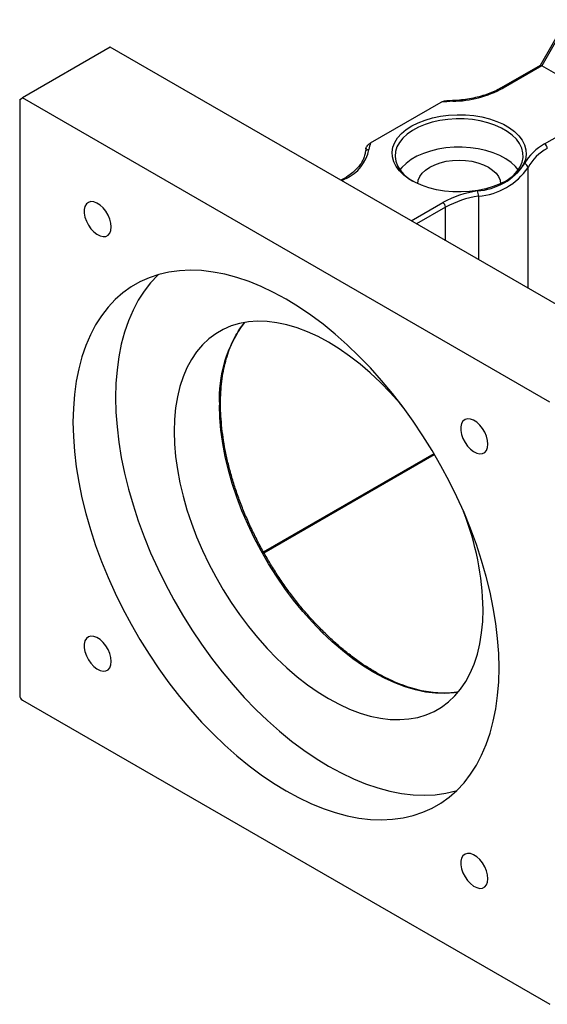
# Model space of a CAD drawing. Header units: millimetres. Extents: x 42 to 294, y 5 to 197.
# Tile 5 of 6: x 197 to 220, y 113 to 157. Entities that reach past the tile are written whole.
import ezdxf

# ---------------------------------------------------------------- set-up
doc = ezdxf.new("R2010")
doc.units = ezdxf.units.MM

msp = doc.modelspace()

# ---------------------------------------------------------------- linework, layer by layer
at = {"color": 7, "linetype": 'Continuous', "lineweight": 25}
for p, q in [((221.1908, 157.0638), (220.0353, 155.0625)), ((221.287, 157.0896), (220.1085, 155.0484)), ((201.0166, 155.8665), (197.1275, 153.6214)), ((224.3511, 142.3957), (201.0166, 155.8665)), ((220.0395, 155.0649), (218.3138, 154.0687)), ((220.1085, 155.0484), (218.3972, 154.0605)), ((223.1726, 153.2795), (220.1085, 155.0484)), ((197.0097, 153.5533), (197.1275, 153.6214)), ((197.0097, 153.5533), (197.0097, 127.1518)), ((220.4621, 140.1506), (197.1275, 153.6214)), ((212.5346, 151.6286), (215.6616, 153.4337)), ((220.2387, 151.5858), (223.1726, 153.2795)), ((212.3351, 151.4046), (212.2998, 151.2188)), ((211.3656, 150.0576), (211.2223, 149.9749)), ((207.8214, 133.4738), (215.3685, 137.8307)), ((197.1275, 126.9477), (220.4621, 113.477))]:
    msp.add_line(p, q, dxfattribs=at)
at = {"color": 8, "linetype": 'Continuous', "lineweight": 25}
for p, q in [((219.5041, 145.1939), (219.5041, 150.5407)), ((211.4489, 150.0493), (211.2711, 149.9467)), ((217.3103, 149.2742), (217.3103, 146.4603)), ((214.3353, 148.1778), (215.7356, 148.9862)), ((215.8535, 148.7821), (214.571, 148.0417)), ((215.8535, 147.3013), (215.8535, 148.7821)), ((207.7972, 133.5162), (215.3437, 137.8728))]:
    msp.add_line(p, q, dxfattribs=at)
at = {"color": 7, "linetype": 'Continuous', "lineweight": 25, "flags": 128}
for points in [[(214.3574, 152.3815), (214.6368, 152.5237), (214.945, 152.6446), (215.2769, 152.7422), (215.6275, 152.8151), (215.991, 152.862), (216.3619, 152.8822), (216.7343, 152.8755), (217.1023, 152.8418), (217.46, 152.7818), (217.802, 152.6964), (218.1226, 152.5869), (218.417, 152.4551), (218.6805, 152.303), (218.9088, 152.1331), (219.0984, 151.948), (219.2464, 151.7506), (219.3503, 151.544), (219.4086, 151.3316), (219.4203, 151.1167), (219.3853, 150.9025), (219.304, 150.6926), (219.1778, 150.4903), (219.0087, 150.2987), (218.7993, 150.1208), (218.5529, 149.9594), (218.2734, 149.8172), (217.9653, 149.6963), (217.6333, 149.5987), (217.2828, 149.5258), (216.9192, 149.4789), (216.5483, 149.4587), (216.1759, 149.4654), (215.808, 149.4991), (215.4502, 149.5591), (215.1083, 149.6445), (214.7876, 149.754), (214.4932, 149.8858), (214.2298, 150.0379), (214.0015, 150.2078), (213.8118, 150.3929), (213.6638, 150.5903), (213.5599, 150.7968), (213.5016, 151.0093), (213.4899, 151.2242), (213.525, 151.4384), (213.6063, 151.6483), (213.7325, 151.8506), (213.9016, 152.0422), (214.111, 152.2201), (214.3574, 152.3815)], [(218.505, 149.9324), (218.6417, 150.0214), (218.8542, 150.1914), (219.0272, 150.3756), (219.1581, 150.5711), (219.2445, 150.7747), (219.2852, 150.983), (219.2794, 151.1925), (219.2272, 151.3999), (219.1295, 151.6018), (218.9878, 151.7948), (218.8046, 151.9757), (218.5828, 152.1417), (218.3261, 152.2899), (218.0387, 152.4179), (217.7252, 152.5237), (217.3909, 152.6054), (217.0412, 152.6618), (216.682, 152.692), (216.3189, 152.6953), (215.9582, 152.6719), (215.6055, 152.622), (215.2669, 152.5464), (214.9477, 152.4465), (214.6533, 152.3239), (214.3885, 152.1805), (214.1576, 152.0187), (213.9644, 151.8413), (213.8122, 151.651), (213.7033, 151.4511), (213.6396, 151.2447), (213.6222, 151.0354), (213.6512, 150.8264), (213.7263, 150.6214), (213.8462, 150.4235), (214.009, 150.2362), (214.2119, 150.0624), (214.4053, 149.9324)], [(219.0727, 150.4356), (218.9458, 150.5892), (218.7527, 150.7667), (218.5218, 150.9285), (218.257, 151.0718), (217.9625, 151.1945), (217.6434, 151.2944), (217.3047, 151.3699), (216.9521, 151.4198), (216.5913, 151.4433), (216.2283, 151.4399), (215.869, 151.4098), (215.5193, 151.3534), (215.185, 151.2716), (214.8716, 151.1659), (214.5841, 151.0378), (214.3274, 150.8896), (214.1056, 150.7237), (213.9224, 150.5428), (213.8375, 150.4356)], [(214.622, 149.8239), (214.6444, 149.9751), (214.7115, 150.1366), (214.8216, 150.29), (214.9719, 150.4316), (215.1588, 150.5579), (215.3775, 150.6658), (215.6228, 150.7526), (215.8886, 150.8161), (216.1683, 150.8549), (216.4551, 150.8679), (216.7419, 150.8549), (217.0217, 150.8161), (217.2874, 150.7526), (217.5327, 150.6658), (217.7515, 150.5579), (217.9383, 150.4316), (218.0886, 150.29), (218.1987, 150.1366), (218.2659, 149.9751), (218.2883, 149.8239)], [(201.0625, 147.9081), (201.0463, 148.0775), (200.9986, 148.2565), (200.9219, 148.4354), (200.8204, 148.6046), (200.6995, 148.755), (200.5658, 148.8784), (200.4265, 148.9681), (200.2891, 149.0195), (200.1609, 149.0296), (200.049, 148.998), (199.9593, 148.9264), (199.8967, 148.8185), (199.8645, 148.6803), (199.8645, 148.5191), (199.8967, 148.3438), (199.9593, 148.1636), (200.049, 147.9884), (200.1609, 147.8275), (200.2891, 147.6897), (200.4265, 147.5824), (200.5658, 147.5113), (200.6995, 147.4804), (200.8204, 147.4912), (200.9219, 147.5432), (200.9986, 147.6335), (201.0463, 147.7574), (201.0625, 147.9081)], [(218.2229, 128.3786), (218.2069, 129.0209), (218.1591, 129.6793), (218.0797, 130.3518), (217.9688, 131.0361), (217.8268, 131.7298), (217.6543, 132.4305), (217.4518, 133.1359), (217.22, 133.8437), (216.9598, 134.5514), (216.6719, 135.2566), (216.3573, 135.957), (216.0171, 136.6501), (215.6525, 137.3337), (215.2647, 138.0054), (214.8551, 138.6629), (214.4249, 139.304), (213.9756, 139.9266), (213.5088, 140.5286), (213.0261, 141.1078), (212.5291, 141.6624), (212.0194, 142.1904), (211.4988, 142.6902), (210.9691, 143.1599), (210.432, 143.598), (209.8893, 144.0031), (209.343, 144.3737), (208.7948, 144.7085), (208.2466, 145.0066), (207.7003, 145.2668), (207.1576, 145.4883), (206.6205, 145.6703), (206.0908, 145.8122), (205.5702, 145.9135), (205.0605, 145.9739), (204.5635, 145.9932), (204.0808, 145.9713), (203.614, 145.9083), (203.1647, 145.8044), (202.7345, 145.6599), (202.3249, 145.4754), (201.9371, 145.2515), (201.5725, 144.9889), (201.2323, 144.6885), (200.9177, 144.3513), (200.6298, 143.9785), (200.3696, 143.5713), (200.1378, 143.1311), (199.9353, 142.6595), (199.7628, 142.1579), (199.6208, 141.6281), (199.5099, 141.0719), (199.4305, 140.4912), (199.3827, 139.8879), (199.3667, 139.2641), (199.3827, 138.6218), (199.4305, 137.9633), (199.5099, 137.2908), (199.6208, 136.6066), (199.7628, 135.9129), (199.9353, 135.2122), (200.1378, 134.5067), (200.3696, 133.799), (200.6298, 133.0913), (200.9177, 132.386), (201.2323, 131.6857), (201.5725, 130.9925), (201.9371, 130.309), (202.3249, 129.6373), (202.7345, 128.9798), (203.1647, 128.3386), (203.614, 127.716), (204.0808, 127.1141), (204.5635, 126.5349), (205.0605, 125.9803), (205.5702, 125.4522), (206.0908, 124.9525), (206.6205, 124.4828), (207.1576, 124.0446), (207.7003, 123.6396), (208.2466, 123.269), (208.7948, 122.9341), (209.343, 122.6361), (209.8893, 122.3759), (210.432, 122.1544), (210.9691, 121.9724), (211.4988, 121.8305), (212.0194, 121.7292), (212.5291, 121.6688), (213.0261, 121.6495), (213.5088, 121.6714), (213.9756, 121.7344), (214.4249, 121.8383), (214.8551, 121.9827), (215.2647, 122.1672), (215.6525, 122.3912), (216.0171, 122.6538), (216.3573, 122.9542), (216.6719, 123.2914), (216.9598, 123.6642), (217.22, 124.0714), (217.4518, 124.5115), (217.6543, 124.9832), (217.8268, 125.4848), (217.9688, 126.0146), (218.0797, 126.5708), (218.1591, 127.1515), (218.2069, 127.7548), (218.2229, 128.3786)], [(203.1385, 145.7969), (203.1179, 145.777), (202.8034, 145.4398), (202.5155, 145.067), (202.2552, 144.6598), (202.0234, 144.2197), (201.8209, 143.748), (201.6484, 143.2464), (201.5065, 142.7167), (201.3956, 142.1605), (201.3161, 141.5797), (201.2683, 140.9764), (201.2523, 140.3526), (201.2683, 139.7104), (201.3161, 139.0519), (201.3956, 138.3794), (201.5065, 137.6951), (201.6484, 137.0015), (201.8209, 136.3007), (202.0234, 135.5953), (202.2552, 134.8875), (202.5155, 134.1798), (202.8034, 133.4746), (203.1179, 132.7742), (203.4581, 132.0811), (203.8227, 131.3975), (204.2105, 130.7258), (204.6202, 130.0683), (205.0504, 129.4272), (205.4996, 128.8046), (205.9664, 128.2026), (206.4491, 127.6234), (206.9461, 127.0688), (207.4558, 126.5408), (207.9764, 126.041), (208.5062, 125.5713), (209.0432, 125.1332), (209.5859, 124.7281), (210.1322, 124.3576), (210.6804, 124.0227), (211.2286, 123.7246), (211.775, 123.4644), (212.3176, 123.2429), (212.8547, 123.061), (213.3844, 122.9191), (213.905, 122.8177), (214.4147, 122.7573), (214.9117, 122.738), (215.3945, 122.7599), (215.8612, 122.8229), (216.3105, 122.9268), (216.3367, 122.9343)], [(214.0046, 139.8878), (213.8251, 140.1028), (213.4036, 140.5776), (212.9694, 141.0259), (212.5246, 141.4458), (212.0711, 141.8352), (211.6112, 142.1923), (211.1469, 142.5154), (210.6804, 142.8031), (210.214, 143.054), (209.7497, 143.2669), (209.2897, 143.4408), (208.8363, 143.575), (208.3914, 143.6688), (207.9572, 143.7217), (207.5357, 143.7336), (207.1289, 143.7043), (206.7386, 143.634), (206.3667, 143.523), (206.0149, 143.3719), (205.6849, 143.1813), (205.3781, 142.9521), (205.0961, 142.6855), (204.8401, 142.3826), (204.6114, 142.0448), (204.4109, 141.6738), (204.2397, 141.2713), (204.0985, 140.8391), (203.988, 140.3792), (203.9087, 139.8939), (203.861, 139.3853), (203.8451, 138.8558), (203.861, 138.308), (203.9087, 137.7443), (203.988, 137.1674), (204.0985, 136.58), (204.2397, 135.9847), (204.4109, 135.3845), (204.6114, 134.782), (204.8401, 134.1802), (205.0961, 133.5817), (205.3781, 132.9895), (205.6849, 132.4062), (206.0149, 131.8346), (206.3667, 131.2773), (206.7386, 130.7369), (207.1289, 130.216), (207.5357, 129.717), (207.9572, 129.2422), (208.3914, 128.7938), (208.8363, 128.374), (209.2897, 127.9846), (209.7497, 127.6275), (210.214, 127.3043), (210.6804, 127.0166), (211.1469, 126.7658), (211.6112, 126.5529), (212.0711, 126.3789), (212.5246, 126.2447), (212.9694, 126.151), (213.4036, 126.098), (213.8251, 126.0862), (214.232, 126.1155), (214.6222, 126.1858), (214.9941, 126.2968), (215.3459, 126.4479), (215.6759, 126.6385), (215.9827, 126.8676), (216.2647, 127.1343), (216.5207, 127.4372), (216.7494, 127.7749), (216.9499, 128.1459), (217.1211, 128.5485), (217.2623, 128.9807), (217.3728, 129.4405), (217.4521, 129.9259), (217.4998, 130.4344), (217.5158, 130.9639), (217.5158, 130.9639)], [(217.7292, 138.2867), (217.713, 138.4561), (217.6652, 138.6351), (217.5886, 138.814), (217.4871, 138.9832), (217.3662, 139.1335), (217.2325, 139.2569), (217.0932, 139.3467), (216.9558, 139.398), (216.8276, 139.4082), (216.7157, 139.3766), (216.626, 139.3049), (216.5633, 139.1971), (216.5312, 139.0588), (216.5312, 138.8977), (216.5633, 138.7223), (216.626, 138.5421), (216.7157, 138.3669), (216.8276, 138.206), (216.9558, 138.0682), (217.0932, 137.9609), (217.2325, 137.8899), (217.3662, 137.8589), (217.4871, 137.8697), (217.5886, 137.9217), (217.6652, 138.0121), (217.713, 138.1359), (217.7292, 138.2867)], [(201.0625, 128.6621), (201.0463, 128.8315), (200.9986, 129.0105), (200.9219, 129.1894), (200.8204, 129.3586), (200.6995, 129.5089), (200.5658, 129.6323), (200.4265, 129.7221), (200.2891, 129.7735), (200.1609, 129.7836), (200.049, 129.752), (199.9593, 129.6803), (199.8967, 129.5725), (199.8645, 129.4342), (199.8645, 129.2731), (199.8967, 129.0977), (199.9593, 128.9175), (200.049, 128.7423), (200.1609, 128.5815), (200.2891, 128.4436), (200.4265, 128.3363), (200.5658, 128.2653), (200.6995, 128.2343), (200.8204, 128.2451), (200.9219, 128.2971), (200.9986, 128.3875), (201.0463, 128.5114), (201.0625, 128.6621)], [(217.7292, 119.0406), (217.713, 119.21), (217.6652, 119.389), (217.5886, 119.5679), (217.4871, 119.7371), (217.3662, 119.8874), (217.2325, 120.0108), (217.0932, 120.1006), (216.9558, 120.152), (216.8276, 120.1621), (216.7157, 120.1305), (216.626, 120.0589), (216.5633, 119.951), (216.5312, 119.8128), (216.5312, 119.6516), (216.5633, 119.4762), (216.626, 119.2961), (216.7157, 119.1208), (216.8276, 118.96), (216.9558, 118.8222), (217.0932, 118.7149), (217.2325, 118.6438), (217.3662, 118.6128), (217.4871, 118.6237), (217.5886, 118.6756), (217.6652, 118.766), (217.713, 118.8899), (217.7292, 119.0406)]]:
    msp.add_lwpolyline(points, dxfattribs=at)
at = {"color": 8, "linetype": 'Continuous', "lineweight": 25, "flags": 128}
msp.add_lwpolyline([(216.4102, 127.2981), (216.2354, 127.2721), (215.8286, 127.2428), (215.4071, 127.2546), (214.9729, 127.3075), (214.528, 127.4013), (214.0746, 127.5355), (213.6146, 127.7094), (213.1503, 127.9223), (212.6839, 128.1732), (212.2174, 128.4609), (211.7531, 128.7841), (211.2932, 129.1412), (210.8397, 129.5305), (210.3949, 129.9504), (209.9607, 130.3988), (209.5392, 130.8736), (209.1323, 131.3726), (208.7421, 131.8935), (208.3702, 132.4338), (208.0184, 132.9911), (207.6884, 133.5628), (207.3816, 134.1461), (207.0996, 134.7383), (206.8436, 135.3368), (206.6149, 135.9386), (206.4144, 136.5411), (206.2432, 137.1413), (206.102, 137.7365), (205.9915, 138.324), (205.9122, 138.9009), (205.8645, 139.4646), (205.8485, 140.0124)], dxfattribs=at)
at = {"color": 7, "linetype": 'Continuous', "lineweight": 25}
for centre, radius, start, end in [((216.0622, 158.4035), 4.9309, 271.26364, 298.26393), ((216.4489, 146.6821), 6.7974, 92.34313, 96.65096), ((213.8638, 151.1596), 1.4095, 160.56813, 172.87386), ((221.2487, 149.6669), 2.1685, 117.75954, 151.46564), ((221.3185, 149.5541), 2.0652, 117.75959, 151.4656), ((220.1007, 151.37), 0.2561, 2.60539, 57.39455), ((210.6565, 151.7204), 1.8495, 295.37174, 347.95596), ((212.4445, 151.1896), 0.1464, 81.87145, 173.85814), ((217.0716, 152.2384), 2.7423, 274.04965, 325.94498), ((217.1059, 152.1616), 2.8947, 274.04965, 325.94498), ((219.3229, 150.5217), 0.1822, 5.97652, 83.45528), ((217.9275, 145.02), 4.5316, 98.40306, 118.92672), ((217.941, 145.0047), 4.3158, 98.40311, 118.92666), ((216.6999, 149.2729), 0.6104, 0.12351, 22.14127), ((215.5976, 148.7704), 0.2561, 2.60539, 57.39455), ((204.9465, 130.7175), 12.5717, 1.12329, 21.37358), ((197.2656, 127.1635), 0.2561, 182.60578, 237.39422)]:
    msp.add_arc(centre, radius, start, end, dxfattribs=at)
at = {"color": 8, "linetype": 'Continuous', "lineweight": 25}
for centre, radius, start, end in [((218.349, 153.9973), 0.0794, 52.61558, 117.3091), ((216.1209, 153.4785), 0.0502, 354.60542, 30.78337), ((211.4001, 149.9812), 0.0838, 54.383, 114.30628), ((211.4345, 140.3273), 5.5949, 143.20689, 183.22629)]:
    msp.add_arc(centre, radius, start, end, dxfattribs=at)
at = {"color": 7, "linetype": 'Continuous', "lineweight": 25}
msp.add_ellipse((220.1573, 154.9405), major_axis=(-0.1216, 0.1216), ratio=0.3178882, start_param=5.4128877, end_param=6.1982046, dxfattribs=at)
for points, knots in [([(218.3138, 154.0687), (218.2687, 154.0435), (218.1371, 153.9701), (217.8977, 153.8605), (217.5903, 153.7473), (217.2618, 153.6538), (216.9166, 153.581), (216.5653, 153.531), (216.3122, 153.5107), (216.1801, 153.5049), (216.1641, 153.5042)], [0, 0, 0, 0, 0.0790355, 0.2300842, 0.3813399, 0.5327776, 0.6843954, 0.8361651, 0.9801066, 1, 1, 1, 1]), ([(215.6616, 153.4337), (215.6811, 153.4443), (215.7215, 153.4662), (215.7596, 153.4728), (215.7792, 153.4762)], [0, 0, 0, 0, 0.4853938, 1, 1, 1, 1]), ([(216.1641, 153.5042), (216.0919, 153.5009), (215.9629, 153.4949), (215.8354, 153.4818), (215.7792, 153.476)], [0, 0, 0, 0, 0.55921111, 1, 1, 1, 1]), ([(212.3303, 151.3745), (212.3303, 151.3869), (212.3329, 151.4009), (212.3419, 151.4286), (212.3483, 151.4427), (212.3707, 151.4828), (212.3893, 151.5068), (212.4487, 151.5714), (212.492, 151.6039), (212.5346, 151.6286)], [0, 0, 0, 0, 0.125, 0.125, 0.25, 0.25, 0.5, 0.5, 1, 1, 1, 1]), ([(212.2998, 151.2188), (212.2948, 151.1861), (212.2796, 151.0867), (212.2248, 150.9217), (212.1208, 150.7267), (211.9786, 150.5389), (211.8002, 150.361), (211.5969, 150.1989), (211.44, 150.103), (211.3656, 150.0576)], [0, 0, 0, 0, 0.0788874, 0.2398558, 0.3986524, 0.5547095, 0.7088793, 0.86205, 1, 1, 1, 1]), ([(216.3997, 127.3082), (216.329, 127.2963), (216.1366, 127.2637), (215.805, 127.2513), (215.4091, 127.2674), (215.0011, 127.3218), (214.5836, 127.4122), (214.158, 127.5387), (213.7261, 127.7007), (213.2896, 127.8976), (212.8503, 128.1286), (212.4101, 128.393), (211.9708, 128.6895), (211.5343, 129.0171), (211.1024, 129.3743), (210.6771, 129.7598), (210.2602, 130.172), (209.8533, 130.609), (209.4584, 131.0691), (209.077, 131.5504), (208.7109, 132.0508), (208.3615, 132.5682), (208.0304, 133.1004), (207.719, 133.6452), (207.4286, 134.2002), (207.1604, 134.7631), (206.9156, 135.3315), (206.6951, 135.903), (206.5, 136.4751), (206.331, 137.0454), (206.1888, 137.6115), (206.074, 138.1709), (205.9869, 138.7213), (205.928, 139.2603), (205.9017, 139.7121), (205.8959, 140.072), (205.9011, 140.4251), (205.9255, 140.837), (205.9825, 141.3058), (206.0672, 141.7525), (206.1791, 142.175), (206.3179, 142.5716), (206.4822, 142.9416), (206.6737, 143.2804), (206.8316, 143.5204), (206.9327, 143.6367), (206.9539, 143.6611)], [0, 0, 0, 0, 0.0139879, 0.038065, 0.0620635, 0.0859941, 0.1098717, 0.1337114, 0.1575266, 0.1813278, 0.2051229, 0.2289167, 0.2527124, 0.2765123, 0.3003181, 0.3241301, 0.3479485, 0.3717728, 0.3956025, 0.4194366, 0.4432746, 0.4671152, 0.4909578, 0.5148012, 0.5386444, 0.5624863, 0.5863257, 0.6101618, 0.6339935, 0.6578199, 0.6816401, 0.7054533, 0.7292589, 0.7530566, 0.7768464, 0.790652, 0.8031446, 0.8269197, 0.8506939, 0.8744689, 0.8982511, 0.9220493, 0.9458755, 0.9697444, 0.993672, 1, 1, 1, 1])]:
    msp.add_open_spline(points, degree=3, knots=knots, dxfattribs=at)

doc.saveas('drawing.dxf')
